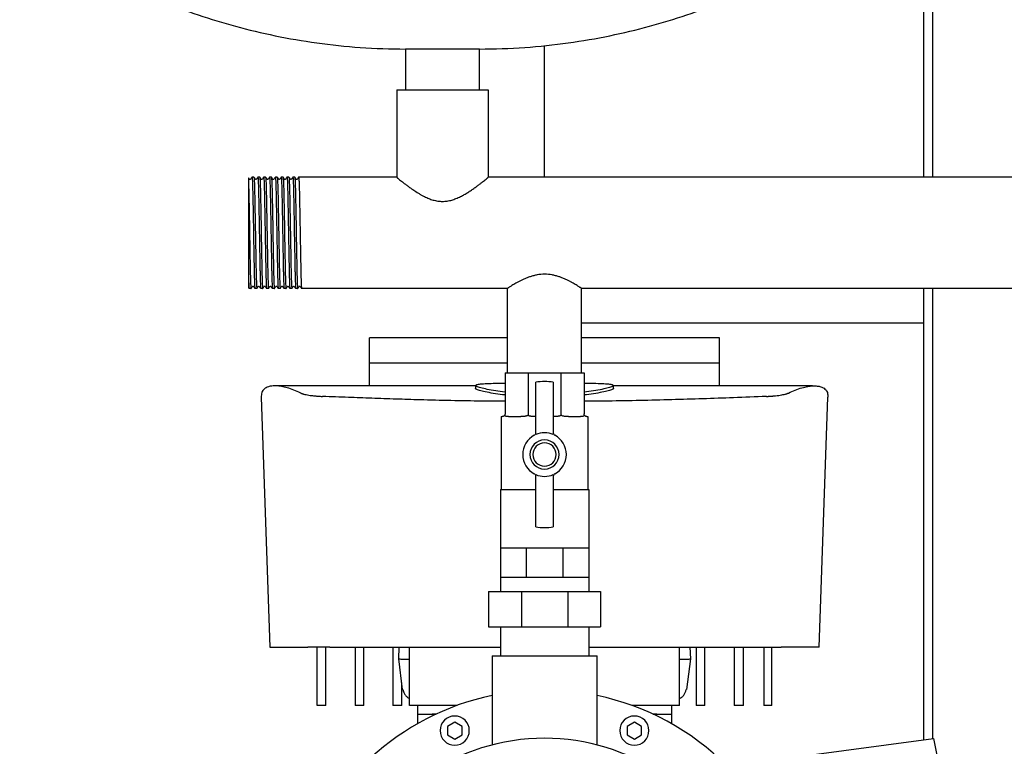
# Model space of a CAD drawing. Header units: millimetres. Extents: x 14 to 1601, y 11 to 891.
# Tile 4 of 6: x 941 to 1278, y 225 to 474. Entities that reach past the tile are written whole.
import ezdxf

# ---------------------------------------------------------------- set-up
doc = ezdxf.new("R2010")
doc.units = ezdxf.units.MM

msp = doc.modelspace()

# ---------------------------------------------------------------- linework, layer by layer
at = {"color": 7, "linetype": 'Continuous', "lineweight": 25}
for p, q in [((1250.63, 769.79), (1250.63, 419.84)), ((1253.63, 769.79), (1253.63, 419.84)), ((1072.93, 463.79), (1072.93, 449.84)), ((1085.63, 463.79), (1072.93, 463.79)), ((1098.33, 463.79), (1085.63, 463.79)), ((1098.33, 449.84), (1098.33, 463.79)), ((1120.63, 419.84), (1120.63, 465.06)), ((1069.93, 449.84), (1069.93, 419.84)), ((1069.93, 449.84), (1101.33, 449.84)), ((1101.33, 449.84), (1101.33, 419.84)), ((1020.29, 419.83), (1020.3, 419.84)), ((1020.96, 419.83), (1020.3, 419.84)), ((1022.96, 419.83), (1022.3, 419.84)), ((1022.3, 419.83), (1022.3, 419.84)), ((1024.29, 419.83), (1024.3, 419.84)), ((1024.96, 419.83), (1024.3, 419.84)), ((1026.29, 419.83), (1026.3, 419.84)), ((1026.96, 419.83), (1026.3, 419.84)), ((1028.96, 419.83), (1028.3, 419.84)), ((1028.3, 419.83), (1028.3, 419.84)), ((1030.29, 419.83), (1030.3, 419.84)), ((1030.96, 419.83), (1030.3, 419.84)), ((1032.29, 419.83), (1032.3, 419.84)), ((1032.96, 419.83), (1032.3, 419.84)), ((1034.29, 419.83), (1034.3, 419.84)), ((1034.96, 419.83), (1034.3, 419.84)), ((1036.29, 419.83), (1036.3, 419.84)), ((1069.93, 419.84), (1036.3, 419.84)), ((1439.93, 419.84), (1101.33, 419.84)), ((1019.13, 417.05), (1019.13, 384.53)), ((1019.08, 382.02), (1019.29, 381.74)), ((1019.95, 381.74), (1019.29, 381.74)), ((1019.95, 381.74), (1019.96, 381.74)), ((1021.95, 381.74), (1021.3, 381.74)), ((1021.95, 381.74), (1021.96, 381.74)), ((1023.95, 381.74), (1023.3, 381.74)), ((1023.95, 381.74), (1023.96, 381.74)), ((1025.95, 381.74), (1025.3, 381.74)), ((1025.95, 381.74), (1025.96, 381.74)), ((1027.95, 381.74), (1027.3, 381.74)), ((1027.95, 381.74), (1027.96, 381.74)), ((1029.95, 381.74), (1029.3, 381.74)), ((1029.95, 381.74), (1029.96, 381.74)), ((1031.95, 381.74), (1031.3, 381.74)), ((1031.95, 381.74), (1031.96, 381.74)), ((1033.95, 381.74), (1033.3, 381.74)), ((1033.95, 381.74), (1033.96, 381.74)), ((1035.95, 381.74), (1035.3, 381.74)), ((1035.95, 381.74), (1035.96, 381.74)), ((1107.93, 381.74), (1037.3, 381.74)), ((1107.93, 352.79), (1107.93, 381.74)), ((1407.93, 381.74), (1133.33, 381.74)), ((1133.33, 352.79), (1133.33, 381.74)), ((1250.63, 381.74), (1250.63, 226.98)), ((1253.63, 381.74), (1253.63, 227.38)), ((1250.63, 369.79), (1133.33, 369.79)), ((1107.93, 364.79), (1060.63, 364.79)), ((1060.63, 356.23), (1060.63, 364.79)), ((1180.63, 364.79), (1133.33, 364.79)), ((1180.63, 356.23), (1180.63, 364.79)), ((1060.63, 356.23), (1107.93, 356.23)), ((1133.33, 356.23), (1180.63, 356.23)), ((1107.08, 352.79), (1115.02, 352.79)), ((1107.08, 352.79), (1107.08, 338.79)), ((1115.02, 352.79), (1115.02, 338.79)), ((1115.02, 352.79), (1126.24, 352.79)), ((1126.24, 352.79), (1134.17, 352.79)), ((1126.24, 352.79), (1126.24, 338.79)), ((1134.17, 352.79), (1134.17, 338.79)), ((1096.94, 348.32), (1028.71, 348.32)), ((1096.94, 348.47), (1096.94, 347.47)), ((1117.63, 331.66), (1117.63, 349.61)), ((1123.63, 349.61), (1123.63, 331.66)), ((1144.31, 347.47), (1144.31, 348.47)), ((1212.55, 348.32), (1144.31, 348.32)), ((1023.46, 344.45), (1026.43, 258.79)), ((1214.83, 258.79), (1217.8, 344.45)), ((1105.78, 337.79), (1105.78, 312.79)), ((1105.78, 337.79), (1106.08, 337.79)), ((1108.24, 337.79), (1112.44, 337.79)), ((1128.81, 337.79), (1133.01, 337.79)), ((1135.17, 337.79), (1135.47, 337.79)), ((1135.47, 337.79), (1135.47, 312.79)), ((1117.63, 299.97), (1117.63, 317.91)), ((1123.63, 317.91), (1123.63, 299.97)), ((1105.48, 312.79), (1105.48, 292.79)), ((1105.48, 312.79), (1117.63, 312.79)), ((1123.63, 312.79), (1135.77, 312.79)), ((1135.77, 312.79), (1135.77, 292.79)), ((1105.48, 292.79), (1105.48, 282.79)), ((1105.48, 292.79), (1109.92, 292.79)), ((1109.92, 292.79), (1114.35, 292.79)), ((1114.35, 292.79), (1114.35, 282.79)), ((1114.35, 292.79), (1120.63, 292.79)), ((1120.63, 292.79), (1126.9, 292.79)), ((1126.9, 292.79), (1126.9, 282.79)), ((1126.9, 292.79), (1131.34, 292.79)), ((1131.34, 292.79), (1135.77, 292.79)), ((1135.77, 292.79), (1135.77, 282.79)), ((1105.48, 282.79), (1109.92, 282.79)), ((1105.48, 282.79), (1105.48, 277.79)), ((1109.92, 282.79), (1114.35, 282.79)), ((1114.35, 282.79), (1120.63, 282.79)), ((1120.63, 282.79), (1126.9, 282.79)), ((1126.9, 282.79), (1131.34, 282.79)), ((1131.34, 282.79), (1135.77, 282.79)), ((1135.77, 282.79), (1135.77, 277.79)), ((1101.46, 277.79), (1101.46, 265.79)), ((1101.46, 277.79), (1112.69, 277.79)), ((1112.69, 277.79), (1112.69, 265.79)), ((1112.69, 277.79), (1128.57, 277.79)), ((1128.57, 277.79), (1128.57, 265.79)), ((1128.57, 277.79), (1139.8, 277.79)), ((1139.8, 277.79), (1139.8, 265.79)), ((1101.46, 265.79), (1112.69, 265.79)), ((1105.48, 265.79), (1105.48, 255.79)), ((1112.69, 265.79), (1128.57, 265.79)), ((1128.57, 265.79), (1139.8, 265.79)), ((1135.77, 265.79), (1135.77, 255.79)), ((1026.43, 258.79), (1039.43, 258.79)), ((1042.63, 238.79), (1042.63, 258.79)), ((1045.63, 238.79), (1045.63, 258.79)), ((1046.98, 258.79), (1105.48, 258.79)), ((1055.63, 258.79), (1055.63, 238.79)), ((1058.63, 238.79), (1058.63, 258.79)), ((1068.63, 258.79), (1068.63, 238.79)), ((1070.63, 254.79), (1070.77, 258.79)), ((1074.36, 238.79), (1074.36, 258.79)), ((1135.77, 258.79), (1194.27, 258.79)), ((1166.89, 238.79), (1166.89, 258.79)), ((1170.49, 258.79), (1170.63, 254.79)), ((1172.63, 258.79), (1172.63, 238.79)), ((1175.63, 238.79), (1175.63, 258.79)), ((1185.63, 258.79), (1185.63, 238.79)), ((1188.83, 238.79), (1188.83, 258.79)), ((1195.81, 258.79), (1195.81, 238.79)), ((1198.63, 238.79), (1198.63, 258.79)), ((1214.83, 258.79), (1201.82, 258.79)), ((1071.91, 244.3), (1070.63, 254.79)), ((1102.63, 255.79), (1102.63, 225.24)), ((1102.63, 255.79), (1120.63, 255.79)), ((1120.63, 255.79), (1138.63, 255.79)), ((1138.63, 225.24), (1138.63, 255.79)), ((1170.63, 254.79), (1169.34, 244.3)), ((1071.63, 238.79), (1071.63, 246.64)), ((1071.91, 244.3), (1072.08, 244.22)), ((1072.08, 244.22), (1072.35, 243.23)), ((1169.18, 244.22), (1169.34, 244.3)), ((1073.68, 241.53), (1074.36, 241.17)), ((1045.63, 238.79), (1042.63, 238.79)), ((1058.63, 238.79), (1055.63, 238.79)), ((1071.63, 238.79), (1068.63, 238.79)), ((1090.64, 238.79), (1074.36, 238.79)), ((1077.13, 235.79), (1077.13, 238.79)), ((1166.89, 238.79), (1150.61, 238.79)), ((1164.13, 238.79), (1164.13, 235.79)), ((1175.63, 238.79), (1172.63, 238.79)), ((1188.83, 238.79), (1185.63, 238.79)), ((1198.63, 238.79), (1195.81, 238.79)), ((1077.13, 232.57), (1077.13, 235.79)), ((1077.13, 235.79), (1080.13, 235.79)), ((1080.13, 235.79), (1083.37, 235.79)), ((1083.37, 235.79), (1082.13, 235.79)), ((1089.82, 233.05), (1087.32, 231.6)), ((1092.32, 231.6), (1089.82, 233.05)), ((1151.43, 233.05), (1148.93, 231.6)), ((1153.93, 231.6), (1151.43, 233.05)), ((1159.13, 235.79), (1157.88, 235.79)), ((1157.88, 235.79), (1161.13, 235.79)), ((1161.13, 235.79), (1164.13, 235.79)), ((1164.13, 235.79), (1164.13, 232.57)), ((1087.32, 231.6), (1087.32, 228.72)), ((1092.32, 228.72), (1092.32, 231.6)), ((1148.93, 231.6), (1148.93, 228.72)), ((1153.93, 228.72), (1153.93, 231.6)), ((1087.32, 228.72), (1089.82, 227.27)), ((1089.82, 227.27), (1092.32, 228.72)), ((1145.46, 213.03), (1254.07, 227.44)), ((1148.93, 228.72), (1151.43, 227.27)), ((1151.43, 227.27), (1153.93, 228.72)), ((1254.07, 227.44), (1255.63, 219.44))]:
    msp.add_line(p, q, dxfattribs=at)
for centre, radius, start, end in [((1120.63, 324.79), 25, 83.1079, 96.8921), ((1120.63, 324.79), 7.5, 118.0725, 241.9275), ((1116.63, 332.29), 1, 298.0725, 0), ((1120.63, 324.79), 7.5, 66.4218, 113.5782), ((1124.63, 332.29), 1, 180, 241.9275), ((1120.63, 324.79), 7.5, 298.0725, 61.9275), ((1120.63, 324.79), 5, 90, 270), ((1120.63, 324.79), 4, 90, 270), ((1120.63, 324.79), 5, 270, 90), ((1120.63, 324.79), 4, 270, 90), ((1116.63, 317.29), 1, 0, 61.9275), ((1120.63, 324.79), 7.5, 246.4218, 270), ((1120.63, 324.79), 7.5, 270, 293.5782), ((1124.63, 317.29), 1, 118.0725, 180), ((1120.63, 324.79), 25, 263.1079, 270), ((1120.63, 324.79), 25, 270, 276.8921), ((1120.63, 155.79), 88.25, 101.769, 163.2726), ((1120.63, 155.79), 88.25, 44.8556, 78.231), ((1089.82, 230.16), 5, 90, 270), ((1089.82, 230.16), 5, 270, 90), ((1151.43, 230.16), 5, 90, 270), ((1151.43, 230.16), 5, 270, 90), ((1120.63, 155.79), 71.75, 90, 159.2674), ((1120.63, 155.79), 71.75, 55.7432, 90)]:
    msp.add_arc(centre, radius, start, end, dxfattribs=at)
for points, knots in [([(940.63, 517.94), (940.71, 517.11), (940.9, 515.31), (942.15, 512.6), (944.15, 509.49), (947.13, 506.03), (951.33, 502.05), (956.72, 497.78), (963.33, 493.29), (970.92, 488.83), (979.89, 484.23), (990.26, 479.67), (1002.06, 475.3), (1014.79, 471.43), (1028.35, 468.2), (1042.65, 465.75), (1057.59, 464.11), (1067.76, 463.89), (1072.93, 463.79)], [0, 0, 0, 0, 0.016622, 0.036153, 0.05912, 0.090838, 0.127593, 0.175262, 0.228868, 0.287991, 0.35219, 0.431201, 0.515618, 0.604837, 0.698312, 0.795569, 0.896225, 1, 1, 1, 1]), ([(1098.33, 463.79), (1103.49, 463.89), (1113.67, 464.11), (1128.61, 465.75), (1142.91, 468.2), (1156.47, 471.43), (1169.2, 475.3), (1180.99, 479.67), (1191.37, 484.23), (1200.33, 488.83), (1207.93, 493.29), (1214.53, 497.78), (1219.72, 501.89), (1223.61, 505.54), (1226.41, 508.64), (1228.6, 511.72), (1230.23, 514.76), (1230.5, 516.95), (1230.63, 517.94)], [0, 0, 0, 0, 0.103778, 0.204436, 0.301697, 0.395174, 0.484396, 0.568815, 0.647829, 0.712029, 0.771154, 0.824762, 0.872432, 0.903943, 0.931838, 0.95609, 0.980149, 1, 1, 1, 1]), ([(1019.17, 419.56), (1019.13, 419.53), (1019.13, 419.54), (1019.13, 418.74), (1019.13, 417.61), (1019.13, 417.05)], [0, 0, 0, 0, 0.235169, 0.618099, 1, 1, 1, 1]), ([(1019.48, 419.16), (1019.39, 419.27), (1019.29, 419.4), (1019.19, 419.54), (1019.17, 419.56)], [0, 0, 0, 0, 0.842014, 1, 1, 1, 1]), ([(1019.78, 419.16), (1019.73, 419.12), (1019.63, 419.05), (1019.53, 419.12), (1019.48, 419.16)], [0, 0, 0, 0, 0.500005, 1, 1, 1, 1]), ([(1020.29, 419.83), (1020.21, 419.72), (1020.04, 419.5), (1019.86, 419.27), (1019.78, 419.16)], [0, 0, 0, 0, 0.500001, 1, 1, 1, 1]), ([(1020.3, 419.84), (1020.32, 419.84), (1020.34, 419.71), (1020.38, 419.35), (1020.39, 419.19), (1020.41, 418.84), (1020.42, 418.63), (1020.45, 417.92), (1020.47, 417.33), (1020.51, 415.93), (1020.53, 415.13), (1020.56, 413.8), (1020.57, 413.34), (1020.59, 412.38), (1020.6, 411.89), (1020.63, 410.35), (1020.65, 409.25), (1020.7, 406.93), (1020.72, 405.72), (1020.76, 403.26), (1020.78, 402.01), (1020.82, 399.56), (1020.84, 398.32), (1020.88, 395.86), (1020.91, 394.65), (1020.95, 392.33), (1020.97, 391.22), (1021, 389.68), (1021.01, 389.19), (1021.03, 388.23), (1021.04, 387.77), (1021.07, 386.45), (1021.09, 385.64), (1021.14, 384.25), (1021.16, 383.65), (1021.19, 382.94), (1021.2, 382.74), (1021.22, 382.38), (1021.23, 382.23), (1021.26, 381.86), (1021.28, 381.74), (1021.3, 381.74)], [0, 0, 0, 0, 0.0625, 0.0625, 0.09375, 0.09375, 0.125, 0.125, 0.1875, 0.1875, 0.25, 0.25, 0.28125, 0.28125, 0.3125, 0.3125, 0.375, 0.375, 0.4375, 0.4375, 0.5, 0.5, 0.5625, 0.5625, 0.625, 0.625, 0.6875, 0.6875, 0.71875, 0.71875, 0.75, 0.75, 0.8125, 0.8125, 0.875, 0.875, 0.90625, 0.90625, 0.9375, 0.9375, 1, 1, 1, 1]), ([(1021.48, 419.16), (1021.39, 419.27), (1021.22, 419.5), (1021.05, 419.72), (1020.96, 419.83)], [0, 0, 0, 0, 0.499999, 1, 1, 1, 1]), ([(1020.96, 419.83), (1020.99, 419.66), (1021.04, 419.41), (1021.12, 417.45), (1021.2, 414.42), (1021.28, 410.42), (1021.37, 405.78), (1021.45, 400.79), (1021.54, 395.8), (1021.62, 391.16), (1021.7, 387.16), (1021.79, 384.12), (1021.87, 382.12), (1021.92, 381.86), (1021.95, 381.74)], [0, 0, 0, 0, 0.0771916, 0.1606465, 0.2451142, 0.3284079, 0.4127596, 0.4965356, 0.5803115, 0.6646632, 0.7479569, 0.8324246, 0.9158795, 1, 1, 1, 1]), ([(1021.78, 419.16), (1021.73, 419.12), (1021.63, 419.05), (1021.53, 419.12), (1021.48, 419.16)], [0, 0, 0, 0, 0.500005, 1, 1, 1, 1]), ([(1022.3, 419.83), (1022.21, 419.72), (1022.04, 419.5), (1021.87, 419.27), (1021.78, 419.16)], [0, 0, 0, 0, 0.500001, 1, 1, 1, 1]), ([(1022.3, 419.84), (1022.32, 419.84), (1022.34, 419.71), (1022.38, 419.35), (1022.39, 419.19), (1022.41, 418.84), (1022.42, 418.63), (1022.45, 417.92), (1022.47, 417.33), (1022.51, 415.93), (1022.53, 415.13), (1022.56, 413.8), (1022.57, 413.34), (1022.59, 412.38), (1022.6, 411.89), (1022.63, 410.35), (1022.65, 409.25), (1022.7, 406.93), (1022.72, 405.72), (1022.76, 403.26), (1022.78, 402.01), (1022.82, 399.56), (1022.84, 398.32), (1022.88, 395.86), (1022.91, 394.65), (1022.95, 392.33), (1022.97, 391.22), (1023, 389.68), (1023.01, 389.19), (1023.03, 388.23), (1023.04, 387.77), (1023.07, 386.45), (1023.09, 385.64), (1023.14, 384.25), (1023.16, 383.65), (1023.19, 382.94), (1023.2, 382.74), (1023.22, 382.38), (1023.23, 382.23), (1023.26, 381.86), (1023.28, 381.74), (1023.3, 381.74)], [0, 0, 0, 0, 0.0625, 0.0625, 0.09375, 0.09375, 0.125, 0.125, 0.1875, 0.1875, 0.25, 0.25, 0.28125, 0.28125, 0.3125, 0.3125, 0.375, 0.375, 0.4375, 0.4375, 0.5, 0.5, 0.5625, 0.5625, 0.625, 0.625, 0.6875, 0.6875, 0.71875, 0.71875, 0.75, 0.75, 0.8125, 0.8125, 0.875, 0.875, 0.90625, 0.90625, 0.9375, 0.9375, 1, 1, 1, 1]), ([(1023.48, 419.16), (1023.39, 419.27), (1023.22, 419.5), (1023.05, 419.72), (1022.96, 419.83)], [0, 0, 0, 0, 0.499999, 1, 1, 1, 1]), ([(1022.96, 419.83), (1022.99, 419.67), (1023.04, 419.42), (1023.12, 417.45), (1023.2, 414.42), (1023.28, 410.42), (1023.37, 405.78), (1023.45, 400.79), (1023.54, 395.8), (1023.62, 391.16), (1023.7, 387.16), (1023.79, 384.12), (1023.87, 382.12), (1023.92, 381.86), (1023.95, 381.74)], [0, 0, 0, 0, 0.077831, 0.161228, 0.245638, 0.328874, 0.413167, 0.496885, 0.580603, 0.664896, 0.748132, 0.832541, 0.915938, 1, 1, 1, 1]), ([(1023.78, 419.16), (1023.73, 419.12), (1023.63, 419.05), (1023.53, 419.12), (1023.48, 419.16)], [0, 0, 0, 0, 0.500004, 1, 1, 1, 1]), ([(1024.29, 419.83), (1024.21, 419.72), (1024.04, 419.5), (1023.86, 419.27), (1023.78, 419.16)], [0, 0, 0, 0, 0.500002, 1, 1, 1, 1]), ([(1024.3, 419.84), (1024.32, 419.84), (1024.34, 419.71), (1024.38, 419.35), (1024.39, 419.19), (1024.41, 418.84), (1024.42, 418.63), (1024.45, 417.92), (1024.47, 417.33), (1024.51, 415.93), (1024.53, 415.13), (1024.56, 413.8), (1024.57, 413.34), (1024.59, 412.38), (1024.6, 411.89), (1024.63, 410.35), (1024.65, 409.25), (1024.7, 406.93), (1024.72, 405.72), (1024.76, 403.26), (1024.78, 402.01), (1024.82, 399.56), (1024.84, 398.32), (1024.88, 395.86), (1024.91, 394.65), (1024.95, 392.33), (1024.97, 391.22), (1025, 389.68), (1025.01, 389.19), (1025.03, 388.23), (1025.04, 387.77), (1025.07, 386.45), (1025.09, 385.64), (1025.14, 384.25), (1025.16, 383.65), (1025.19, 382.94), (1025.2, 382.74), (1025.22, 382.38), (1025.23, 382.23), (1025.26, 381.86), (1025.28, 381.74), (1025.3, 381.74)], [0, 0, 0, 0, 0.0625, 0.0625, 0.09375, 0.09375, 0.125, 0.125, 0.1875, 0.1875, 0.25, 0.25, 0.28125, 0.28125, 0.3125, 0.3125, 0.375, 0.375, 0.4375, 0.4375, 0.5, 0.5, 0.5625, 0.5625, 0.625, 0.625, 0.6875, 0.6875, 0.71875, 0.71875, 0.75, 0.75, 0.8125, 0.8125, 0.875, 0.875, 0.90625, 0.90625, 0.9375, 0.9375, 1, 1, 1, 1]), ([(1025.48, 419.16), (1025.39, 419.27), (1025.22, 419.5), (1025.05, 419.72), (1024.96, 419.83)], [0, 0, 0, 0, 0.499998, 1, 1, 1, 1]), ([(1024.96, 419.83), (1024.99, 419.66), (1025.04, 419.41), (1025.12, 417.45), (1025.2, 414.42), (1025.28, 410.42), (1025.37, 405.78), (1025.45, 400.79), (1025.54, 395.8), (1025.62, 391.16), (1025.7, 387.16), (1025.79, 384.12), (1025.87, 382.12), (1025.92, 381.86), (1025.95, 381.74)], [0, 0, 0, 0, 0.0768081, 0.1602977, 0.2448005, 0.3281288, 0.4125156, 0.4963264, 0.5801371, 0.6645239, 0.7478522, 0.832355, 0.9158446, 1, 1, 1, 1]), ([(1025.78, 419.16), (1025.73, 419.12), (1025.63, 419.05), (1025.53, 419.12), (1025.48, 419.16)], [0, 0, 0, 0, 0.500004, 1, 1, 1, 1]), ([(1026.29, 419.83), (1026.21, 419.72), (1026.04, 419.5), (1025.86, 419.27), (1025.78, 419.16)], [0, 0, 0, 0, 0.500001, 1, 1, 1, 1]), ([(1026.3, 419.84), (1026.32, 419.84), (1026.34, 419.71), (1026.38, 419.35), (1026.39, 419.19), (1026.41, 418.84), (1026.42, 418.63), (1026.45, 417.92), (1026.47, 417.33), (1026.51, 415.93), (1026.53, 415.13), (1026.56, 413.8), (1026.57, 413.34), (1026.59, 412.38), (1026.6, 411.89), (1026.63, 410.35), (1026.65, 409.25), (1026.7, 406.93), (1026.72, 405.72), (1026.76, 403.26), (1026.78, 402.01), (1026.82, 399.56), (1026.84, 398.32), (1026.88, 395.86), (1026.91, 394.65), (1026.95, 392.33), (1026.97, 391.22), (1027, 389.68), (1027.01, 389.19), (1027.03, 388.23), (1027.04, 387.77), (1027.07, 386.45), (1027.09, 385.64), (1027.14, 384.25), (1027.16, 383.65), (1027.19, 382.94), (1027.2, 382.74), (1027.22, 382.38), (1027.23, 382.23), (1027.26, 381.86), (1027.28, 381.74), (1027.3, 381.74)], [0, 0, 0, 0, 0.0625, 0.0625, 0.09375, 0.09375, 0.125, 0.125, 0.1875, 0.1875, 0.25, 0.25, 0.28125, 0.28125, 0.3125, 0.3125, 0.375, 0.375, 0.4375, 0.4375, 0.5, 0.5, 0.5625, 0.5625, 0.625, 0.625, 0.6875, 0.6875, 0.71875, 0.71875, 0.75, 0.75, 0.8125, 0.8125, 0.875, 0.875, 0.90625, 0.90625, 0.9375, 0.9375, 1, 1, 1, 1]), ([(1027.48, 419.16), (1027.39, 419.27), (1027.22, 419.5), (1027.05, 419.72), (1026.96, 419.83)], [0, 0, 0, 0, 0.499999, 1, 1, 1, 1]), ([(1026.96, 419.83), (1026.99, 419.66), (1027.04, 419.41), (1027.12, 417.45), (1027.2, 414.42), (1027.28, 410.42), (1027.37, 405.78), (1027.45, 400.79), (1027.54, 395.8), (1027.62, 391.16), (1027.7, 387.16), (1027.79, 384.12), (1027.87, 382.12), (1027.92, 381.86), (1027.95, 381.74)], [0, 0, 0, 0, 0.076234, 0.159776, 0.244331, 0.327711, 0.41215, 0.496013, 0.579876, 0.664315, 0.747695, 0.832251, 0.915792, 1, 1, 1, 1]), ([(1027.78, 419.16), (1027.73, 419.12), (1027.63, 419.05), (1027.53, 419.12), (1027.48, 419.16)], [0, 0, 0, 0, 0.500003, 1, 1, 1, 1]), ([(1028.3, 419.83), (1028.21, 419.72), (1028.04, 419.5), (1027.87, 419.27), (1027.78, 419.16)], [0, 0, 0, 0, 0.500001, 1, 1, 1, 1]), ([(1028.3, 419.84), (1028.32, 419.84), (1028.34, 419.71), (1028.38, 419.35), (1028.39, 419.19), (1028.41, 418.84), (1028.42, 418.63), (1028.45, 417.92), (1028.47, 417.33), (1028.51, 415.93), (1028.53, 415.13), (1028.56, 413.8), (1028.57, 413.34), (1028.59, 412.38), (1028.6, 411.89), (1028.63, 410.35), (1028.65, 409.25), (1028.7, 406.93), (1028.72, 405.72), (1028.76, 403.26), (1028.78, 402.01), (1028.82, 399.56), (1028.84, 398.32), (1028.88, 395.86), (1028.91, 394.65), (1028.95, 392.33), (1028.97, 391.22), (1029, 389.68), (1029.01, 389.19), (1029.03, 388.23), (1029.04, 387.77), (1029.07, 386.45), (1029.09, 385.64), (1029.14, 384.25), (1029.16, 383.65), (1029.19, 382.94), (1029.2, 382.74), (1029.22, 382.38), (1029.23, 382.23), (1029.26, 381.86), (1029.28, 381.74), (1029.3, 381.74)], [0, 0, 0, 0, 0.0625, 0.0625, 0.09375, 0.09375, 0.125, 0.125, 0.1875, 0.1875, 0.25, 0.25, 0.28125, 0.28125, 0.3125, 0.3125, 0.375, 0.375, 0.4375, 0.4375, 0.5, 0.5, 0.5625, 0.5625, 0.625, 0.625, 0.6875, 0.6875, 0.71875, 0.71875, 0.75, 0.75, 0.8125, 0.8125, 0.875, 0.875, 0.90625, 0.90625, 0.9375, 0.9375, 1, 1, 1, 1]), ([(1029.48, 419.16), (1029.39, 419.27), (1029.22, 419.5), (1029.05, 419.72), (1028.96, 419.83)], [0, 0, 0, 0, 0.499999, 1, 1, 1, 1]), ([(1028.96, 419.83), (1028.99, 419.67), (1029.04, 419.42), (1029.12, 417.45), (1029.2, 414.42), (1029.28, 410.42), (1029.37, 405.78), (1029.45, 400.79), (1029.54, 395.8), (1029.62, 391.16), (1029.7, 387.16), (1029.79, 384.12), (1029.87, 382.12), (1029.92, 381.86), (1029.95, 381.74)], [0, 0, 0, 0, 0.077487, 0.160915, 0.245356, 0.328623, 0.412947, 0.496697, 0.580446, 0.66477, 0.748038, 0.832478, 0.915906, 1, 1, 1, 1]), ([(1029.78, 419.16), (1029.73, 419.12), (1029.63, 419.05), (1029.53, 419.12), (1029.48, 419.16)], [0, 0, 0, 0, 0.500002, 1, 1, 1, 1]), ([(1030.29, 419.83), (1030.21, 419.72), (1030.04, 419.5), (1029.86, 419.27), (1029.78, 419.16)], [0, 0, 0, 0, 0.500002, 1, 1, 1, 1]), ([(1030.3, 419.84), (1030.32, 419.84), (1030.34, 419.71), (1030.38, 419.35), (1030.39, 419.19), (1030.41, 418.84), (1030.42, 418.63), (1030.45, 417.92), (1030.47, 417.33), (1030.51, 415.93), (1030.53, 415.13), (1030.56, 413.8), (1030.57, 413.34), (1030.59, 412.38), (1030.6, 411.89), (1030.63, 410.35), (1030.65, 409.25), (1030.7, 406.93), (1030.72, 405.72), (1030.76, 403.26), (1030.78, 402.01), (1030.82, 399.56), (1030.84, 398.32), (1030.88, 395.86), (1030.91, 394.65), (1030.95, 392.33), (1030.97, 391.22), (1031, 389.68), (1031.01, 389.19), (1031.03, 388.23), (1031.04, 387.77), (1031.07, 386.45), (1031.09, 385.64), (1031.14, 384.25), (1031.16, 383.65), (1031.19, 382.94), (1031.2, 382.74), (1031.22, 382.38), (1031.23, 382.23), (1031.26, 381.86), (1031.28, 381.74), (1031.3, 381.74)], [0, 0, 0, 0, 0.0625, 0.0625, 0.09375, 0.09375, 0.125, 0.125, 0.1875, 0.1875, 0.25, 0.25, 0.28125, 0.28125, 0.3125, 0.3125, 0.375, 0.375, 0.4375, 0.4375, 0.5, 0.5, 0.5625, 0.5625, 0.625, 0.625, 0.6875, 0.6875, 0.71875, 0.71875, 0.75, 0.75, 0.8125, 0.8125, 0.875, 0.875, 0.90625, 0.90625, 0.9375, 0.9375, 1, 1, 1, 1]), ([(1031.48, 419.16), (1031.39, 419.27), (1031.22, 419.5), (1031.05, 419.72), (1030.96, 419.83)], [0, 0, 0, 0, 0.499999, 1, 1, 1, 1]), ([(1030.96, 419.83), (1030.99, 419.67), (1031.04, 419.42), (1031.12, 417.45), (1031.2, 414.42), (1031.28, 410.42), (1031.37, 405.78), (1031.45, 400.79), (1031.54, 395.8), (1031.62, 391.16), (1031.7, 387.16), (1031.79, 384.12), (1031.87, 382.12), (1031.92, 381.86), (1031.95, 381.74)], [0, 0, 0, 0, 0.077709, 0.161117, 0.245537, 0.328784, 0.413089, 0.496818, 0.580547, 0.664851, 0.748098, 0.832519, 0.915927, 1, 1, 1, 1]), ([(1031.78, 419.16), (1031.73, 419.12), (1031.63, 419.05), (1031.53, 419.12), (1031.48, 419.16)], [0, 0, 0, 0, 0.500002, 1, 1, 1, 1]), ([(1032.29, 419.83), (1032.21, 419.72), (1032.04, 419.5), (1031.86, 419.27), (1031.78, 419.16)], [0, 0, 0, 0, 0.5000012, 1, 1, 1, 1]), ([(1032.3, 419.84), (1032.32, 419.84), (1032.34, 419.71), (1032.38, 419.35), (1032.39, 419.19), (1032.41, 418.84), (1032.42, 418.63), (1032.45, 417.92), (1032.47, 417.33), (1032.51, 415.93), (1032.53, 415.13), (1032.56, 413.8), (1032.57, 413.34), (1032.59, 412.38), (1032.6, 411.89), (1032.63, 410.35), (1032.65, 409.25), (1032.7, 406.93), (1032.72, 405.72), (1032.76, 403.26), (1032.78, 402.01), (1032.82, 399.56), (1032.84, 398.32), (1032.88, 395.86), (1032.91, 394.65), (1032.95, 392.33), (1032.97, 391.22), (1033, 389.68), (1033.01, 389.19), (1033.03, 388.23), (1033.04, 387.77), (1033.07, 386.45), (1033.09, 385.64), (1033.14, 384.25), (1033.16, 383.65), (1033.19, 382.94), (1033.2, 382.74), (1033.22, 382.38), (1033.23, 382.23), (1033.26, 381.86), (1033.28, 381.74), (1033.3, 381.74)], [0, 0, 0, 0, 0.0625, 0.0625, 0.09375, 0.09375, 0.125, 0.125, 0.1875, 0.1875, 0.25, 0.25, 0.28125, 0.28125, 0.3125, 0.3125, 0.375, 0.375, 0.4375, 0.4375, 0.5, 0.5, 0.5625, 0.5625, 0.625, 0.625, 0.6875, 0.6875, 0.71875, 0.71875, 0.75, 0.75, 0.8125, 0.8125, 0.875, 0.875, 0.90625, 0.90625, 0.9375, 0.9375, 1, 1, 1, 1]), ([(1033.48, 419.16), (1033.39, 419.27), (1033.22, 419.5), (1033.05, 419.72), (1032.96, 419.83)], [0, 0, 0, 0, 0.499998, 1, 1, 1, 1]), ([(1032.96, 419.83), (1032.99, 419.66), (1033.04, 419.41), (1033.12, 417.45), (1033.2, 414.42), (1033.28, 410.42), (1033.37, 405.78), (1033.45, 400.79), (1033.54, 395.8), (1033.62, 391.16), (1033.7, 387.16), (1033.79, 384.12), (1033.87, 382.12), (1033.92, 381.86), (1033.95, 381.74)], [0, 0, 0, 0, 0.0765974, 0.1601061, 0.2446282, 0.3279755, 0.4123815, 0.4962114, 0.5800413, 0.6644473, 0.7477946, 0.8323168, 0.9158254, 1, 1, 1, 1]), ([(1033.78, 419.16), (1033.76, 419.14), (1033.72, 419.1), (1033.63, 419.08), (1033.53, 419.1), (1033.49, 419.14), (1033.48, 419.16)], [0, 0, 0, 0, 0.248071, 0.500001, 0.751931, 1, 1, 1, 1]), ([(1034.29, 419.83), (1034.21, 419.72), (1034.04, 419.5), (1033.86, 419.27), (1033.78, 419.16)], [0, 0, 0, 0, 0.5000015, 1, 1, 1, 1]), ([(1034.3, 419.84), (1034.32, 419.84), (1034.34, 419.71), (1034.38, 419.35), (1034.39, 419.19), (1034.41, 418.84), (1034.42, 418.63), (1034.45, 417.92), (1034.47, 417.33), (1034.51, 415.93), (1034.53, 415.13), (1034.56, 413.8), (1034.57, 413.34), (1034.59, 412.38), (1034.6, 411.89), (1034.63, 410.35), (1034.65, 409.25), (1034.7, 406.93), (1034.72, 405.72), (1034.76, 403.26), (1034.78, 402.01), (1034.82, 399.56), (1034.84, 398.32), (1034.88, 395.86), (1034.91, 394.65), (1034.95, 392.33), (1034.97, 391.22), (1035, 389.68), (1035.01, 389.19), (1035.03, 388.23), (1035.04, 387.77), (1035.07, 386.45), (1035.09, 385.64), (1035.14, 384.25), (1035.16, 383.65), (1035.19, 382.94), (1035.2, 382.74), (1035.22, 382.38), (1035.23, 382.23), (1035.26, 381.86), (1035.28, 381.74), (1035.3, 381.74)], [0, 0, 0, 0, 0.0625, 0.0625, 0.09375, 0.09375, 0.125, 0.125, 0.1875, 0.1875, 0.25, 0.25, 0.28125, 0.28125, 0.3125, 0.3125, 0.375, 0.375, 0.4375, 0.4375, 0.5, 0.5, 0.5625, 0.5625, 0.625, 0.625, 0.6875, 0.6875, 0.71875, 0.71875, 0.75, 0.75, 0.8125, 0.8125, 0.875, 0.875, 0.90625, 0.90625, 0.9375, 0.9375, 1, 1, 1, 1]), ([(1035.48, 419.16), (1035.39, 419.27), (1035.22, 419.5), (1035.05, 419.72), (1034.96, 419.83)], [0, 0, 0, 0, 0.499999, 1, 1, 1, 1]), ([(1034.96, 419.83), (1034.99, 419.66), (1035.04, 419.41), (1035.12, 417.45), (1035.2, 414.42), (1035.28, 410.42), (1035.37, 405.78), (1035.45, 400.79), (1035.54, 395.8), (1035.62, 391.16), (1035.7, 387.16), (1035.79, 384.12), (1035.87, 382.12), (1035.92, 381.86), (1035.95, 381.74)], [0, 0, 0, 0, 0.076342, 0.159873, 0.244419, 0.327789, 0.412219, 0.496072, 0.579925, 0.664354, 0.747725, 0.83227, 0.915802, 1, 1, 1, 1]), ([(1035.78, 419.16), (1035.76, 419.14), (1035.72, 419.1), (1035.63, 419.08), (1035.53, 419.1), (1035.49, 419.14), (1035.48, 419.16)], [0, 0, 0, 0, 0.2480647, 0.5000005, 0.7519361, 1, 1, 1, 1]), ([(1036.29, 419.83), (1036.21, 419.72), (1036.04, 419.5), (1035.86, 419.27), (1035.78, 419.16)], [0, 0, 0, 0, 0.500001, 1, 1, 1, 1]), ([(1036.3, 419.84), (1036.32, 419.84), (1036.34, 419.71), (1036.38, 419.35), (1036.39, 419.19), (1036.41, 418.84), (1036.42, 418.63), (1036.45, 417.92), (1036.47, 417.33), (1036.51, 415.93), (1036.53, 415.13), (1036.56, 413.8), (1036.57, 413.34), (1036.59, 412.38), (1036.6, 411.89), (1036.63, 410.35), (1036.65, 409.25), (1036.7, 406.93), (1036.72, 405.72), (1036.76, 403.26), (1036.78, 402.01), (1036.82, 399.56), (1036.84, 398.32), (1036.88, 395.86), (1036.91, 394.65), (1036.95, 392.33), (1036.97, 391.22), (1037, 389.68), (1037.01, 389.19), (1037.03, 388.23), (1037.04, 387.77), (1037.07, 386.45), (1037.09, 385.64), (1037.14, 384.25), (1037.16, 383.65), (1037.19, 382.94), (1037.2, 382.74), (1037.22, 382.38), (1037.23, 382.23), (1037.26, 381.86), (1037.28, 381.74), (1037.3, 381.74)], [0, 0, 0, 0, 0.0625, 0.0625, 0.09375, 0.09375, 0.125, 0.125, 0.1875, 0.1875, 0.25, 0.25, 0.28125, 0.28125, 0.3125, 0.3125, 0.375, 0.375, 0.4375, 0.4375, 0.5, 0.5, 0.5625, 0.5625, 0.625, 0.625, 0.6875, 0.6875, 0.71875, 0.71875, 0.75, 0.75, 0.8125, 0.8125, 0.875, 0.875, 0.90625, 0.90625, 0.9375, 0.9375, 1, 1, 1, 1]), ([(1069.93, 419.84), (1069.93, 419.84), (1069.93, 419.84), (1069.94, 419.82), (1069.96, 419.81), (1069.99, 419.78), (1070.03, 419.75), (1070.08, 419.71), (1070.13, 419.67), (1070.19, 419.62), (1070.35, 419.49), (1070.65, 419.24), (1071.21, 418.8), (1071.9, 418.24), (1072.69, 417.63), (1073.61, 416.94), (1074.52, 416.27), (1075.62, 415.5), (1076.68, 414.8), (1077.78, 414.12), (1078.64, 413.64), (1079.67, 413.1), (1080.9, 412.54), (1082.42, 412.01), (1083.98, 411.66), (1085.62, 411.54), (1087.25, 411.66), (1088.81, 412), (1090.34, 412.54), (1091.76, 413.18), (1093.12, 413.91), (1094.16, 414.54), (1094.95, 415.04), (1095.52, 415.42), (1096.08, 415.81), (1096.81, 416.32), (1097.64, 416.93), (1098.56, 417.63), (1099.35, 418.24), (1100.04, 418.79), (1100.59, 419.24), (1100.93, 419.51), (1101.11, 419.66), (1101.21, 419.74), (1101.28, 419.8), (1101.32, 419.83), (1101.32, 419.84), (1101.33, 419.84)], [0, 0, 0, 0, 0.006876, 0.013767, 0.020673, 0.027598, 0.034544, 0.041514, 0.048509, 0.055533, 0.062588, 0.093241, 0.125188, 0.155394, 0.187759, 0.216897, 0.249986, 0.273278, 0.312441, 0.335737, 0.356441, 0.374559, 0.407918, 0.437124, 0.469357, 0.499827, 0.530257, 0.56243, 0.591637, 0.624986, 0.656267, 0.687359, 0.702918, 0.718497, 0.734027, 0.749859, 0.782918, 0.812029, 0.844326, 0.874473, 0.906365, 0.936966, 0.949734, 0.962407, 0.975, 0.987526, 1, 1, 1, 1]), ([(1019.13, 417.05), (1019.14, 416.51), (1019.16, 415.89), (1019.2, 414.54), (1019.21, 413.8), (1019.24, 412.62), (1019.25, 412.22), (1019.26, 411.4), (1019.27, 410.97), (1019.3, 409.65), (1019.32, 408.72), (1019.35, 406.79), (1019.37, 405.79), (1019.4, 403.76), (1019.42, 402.74), (1019.45, 401.21), (1019.45, 400.71), (1019.47, 399.69), (1019.48, 399.18), (1019.5, 397.65), (1019.52, 396.63), (1019.56, 394.63), (1019.58, 393.66), (1019.61, 391.78), (1019.63, 390.89), (1019.65, 389.63), (1019.66, 389.22), (1019.68, 388.43), (1019.69, 388.04), (1019.71, 386.92), (1019.73, 386.23), (1019.76, 384.98), (1019.78, 384.42), (1019.82, 383.45), (1019.83, 383.05), (1019.86, 382.57), (1019.87, 382.42), (1019.88, 382.18), (1019.89, 382.07), (1019.92, 381.82), (1019.94, 381.74), (1019.95, 381.74)], [0, 0, 0, 0, 0.0625, 0.0625, 0.125, 0.125, 0.15625, 0.15625, 0.1875, 0.1875, 0.25, 0.25, 0.3125, 0.3125, 0.375, 0.375, 0.40625, 0.40625, 0.4375, 0.4375, 0.5, 0.5, 0.5625, 0.5625, 0.625, 0.625, 0.65625, 0.65625, 0.6875, 0.6875, 0.75, 0.75, 0.8125, 0.8125, 0.875, 0.875, 0.90625, 0.90625, 0.9375, 0.9375, 1, 1, 1, 1]), ([(1133.33, 381.74), (1133.33, 381.74), (1133.32, 381.74), (1133.31, 381.75), (1133.29, 381.76), (1133.26, 381.78), (1133.23, 381.8), (1133.18, 381.83), (1133.13, 381.87), (1133.01, 381.95), (1132.77, 382.1), (1132.34, 382.38), (1131.8, 382.72), (1131.17, 383.1), (1130.44, 383.53), (1129.62, 383.98), (1128.7, 384.46), (1127.71, 384.93), (1126.67, 385.37), (1125.55, 385.77), (1124.41, 386.11), (1122.78, 386.47), (1120.64, 386.67), (1118.5, 386.47), (1116.87, 386.11), (1115.73, 385.78), (1114.6, 385.37), (1113.55, 384.93), (1112.56, 384.46), (1111.63, 383.99), (1110.82, 383.54), (1110.08, 383.1), (1109.46, 382.73), (1108.91, 382.38), (1108.48, 382.11), (1108.22, 381.93), (1108.07, 381.83), (1107.99, 381.78), (1107.94, 381.74), (1107.93, 381.74), (1107.93, 381.74)], [0, 0, 0, 0, 0.007713, 0.015445, 0.023201, 0.03098, 0.038787, 0.046622, 0.054488, 0.062387, 0.093031, 0.124984, 0.154997, 0.187465, 0.215862, 0.24992, 0.281202, 0.312515, 0.346072, 0.37462, 0.407258, 0.437247, 0.499736, 0.562006, 0.592025, 0.624681, 0.653498, 0.687401, 0.718648, 0.750063, 0.784024, 0.812345, 0.844892, 0.874972, 0.906835, 0.937398, 0.953218, 0.968914, 0.984502, 1, 1, 1, 1]), ([(1019.13, 384.53), (1019.13, 383.96), (1019.13, 382.83), (1019.13, 382.03), (1019.13, 382.05), (1019.08, 382.02)], [0, 0, 0, 0, 0.383723, 0.764512, 1, 1, 1, 1]), ([(1019.13, 384.53), (1019.14, 384.06), (1019.18, 383.13), (1019.23, 382.06), (1019.27, 381.89), (1019.29, 381.74)], [0, 0, 0, 0, 0.293686, 0.583709, 1, 1, 1, 1]), ([(1019.96, 381.74), (1020.05, 381.86), (1020.22, 382.08), (1020.39, 382.3), (1020.48, 382.42)], [0, 0, 0, 0, 0.500001, 1, 1, 1, 1]), ([(1020.48, 382.42), (1020.53, 382.45), (1020.63, 382.52), (1020.73, 382.45), (1020.78, 382.41)], [0, 0, 0, 0, 0.4999952, 1, 1, 1, 1]), ([(1020.78, 382.41), (1020.86, 382.3), (1021.04, 382.08), (1021.21, 381.85), (1021.29, 381.74)], [0, 0, 0, 0, 0.499999, 1, 1, 1, 1]), ([(1021.96, 381.74), (1022.05, 381.85), (1022.22, 382.08), (1022.39, 382.3), (1022.48, 382.41)], [0, 0, 0, 0, 0.500001, 1, 1, 1, 1]), ([(1022.48, 382.41), (1022.53, 382.45), (1022.63, 382.52), (1022.73, 382.45), (1022.78, 382.41)], [0, 0, 0, 0, 0.499996, 1, 1, 1, 1]), ([(1022.78, 382.41), (1022.87, 382.3), (1023.04, 382.08), (1023.21, 381.85), (1023.29, 381.74)], [0, 0, 0, 0, 0.499999, 1, 1, 1, 1]), ([(1023.96, 381.74), (1024.05, 381.85), (1024.22, 382.08), (1024.39, 382.3), (1024.48, 382.41)], [0, 0, 0, 0, 0.500002, 1, 1, 1, 1]), ([(1024.48, 382.41), (1024.53, 382.45), (1024.63, 382.52), (1024.73, 382.45), (1024.78, 382.41)], [0, 0, 0, 0, 0.4999961, 1, 1, 1, 1]), ([(1024.78, 382.41), (1024.86, 382.3), (1025.04, 382.08), (1025.21, 381.86), (1025.29, 381.74)], [0, 0, 0, 0, 0.499999, 1, 1, 1, 1]), ([(1025.96, 381.74), (1026.05, 381.86), (1026.22, 382.08), (1026.39, 382.3), (1026.48, 382.42)], [0, 0, 0, 0, 0.500001, 1, 1, 1, 1]), ([(1026.48, 382.42), (1026.53, 382.45), (1026.63, 382.52), (1026.73, 382.45), (1026.78, 382.41)], [0, 0, 0, 0, 0.499997, 1, 1, 1, 1]), ([(1026.78, 382.41), (1026.87, 382.3), (1027.04, 382.08), (1027.21, 381.85), (1027.29, 381.74)], [0, 0, 0, 0, 0.499999, 1, 1, 1, 1]), ([(1027.96, 381.74), (1028.05, 381.85), (1028.22, 382.08), (1028.39, 382.3), (1028.48, 382.41)], [0, 0, 0, 0, 0.500001, 1, 1, 1, 1]), ([(1028.48, 382.41), (1028.53, 382.45), (1028.63, 382.52), (1028.73, 382.45), (1028.78, 382.41)], [0, 0, 0, 0, 0.499997, 1, 1, 1, 1]), ([(1028.78, 382.41), (1028.86, 382.3), (1029.04, 382.08), (1029.21, 381.85), (1029.29, 381.74)], [0, 0, 0, 0, 0.499998, 1, 1, 1, 1]), ([(1029.96, 381.74), (1030.05, 381.85), (1030.22, 382.08), (1030.39, 382.3), (1030.47, 382.41)], [0, 0, 0, 0, 0.500001, 1, 1, 1, 1]), ([(1030.47, 382.41), (1030.53, 382.45), (1030.63, 382.52), (1030.73, 382.45), (1030.78, 382.41)], [0, 0, 0, 0, 0.499998, 1, 1, 1, 1]), ([(1030.78, 382.41), (1030.86, 382.3), (1031.04, 382.08), (1031.21, 381.86), (1031.29, 381.74)], [0, 0, 0, 0, 0.499999, 1, 1, 1, 1]), ([(1031.96, 381.74), (1032.05, 381.85), (1032.22, 382.08), (1032.39, 382.3), (1032.48, 382.41)], [0, 0, 0, 0, 0.500002, 1, 1, 1, 1]), ([(1032.48, 382.41), (1032.49, 382.43), (1032.53, 382.47), (1032.63, 382.5), (1032.72, 382.47), (1032.76, 382.43), (1032.78, 382.41)], [0, 0, 0, 0, 0.248074, 0.499999, 0.751924, 1, 1, 1, 1]), ([(1032.78, 382.41), (1032.87, 382.3), (1033.04, 382.08), (1033.21, 381.85), (1033.3, 381.74)], [0, 0, 0, 0, 0.499999, 1, 1, 1, 1]), ([(1033.96, 381.74), (1034.05, 381.86), (1034.22, 382.08), (1034.39, 382.3), (1034.48, 382.42)], [0, 0, 0, 0, 0.500001, 1, 1, 1, 1]), ([(1034.48, 382.42), (1034.49, 382.43), (1034.53, 382.47), (1034.63, 382.5), (1034.72, 382.47), (1034.76, 382.43), (1034.78, 382.41)], [0, 0, 0, 0, 0.248066, 0.499999, 0.751933, 1, 1, 1, 1]), ([(1034.78, 382.41), (1034.86, 382.3), (1035.04, 382.08), (1035.21, 381.85), (1035.29, 381.74)], [0, 0, 0, 0, 0.499998, 1, 1, 1, 1]), ([(1035.96, 381.74), (1036.05, 381.85), (1036.22, 382.08), (1036.39, 382.3), (1036.48, 382.41)], [0, 0, 0, 0, 0.5000013, 1, 1, 1, 1]), ([(1036.48, 382.41), (1036.49, 382.43), (1036.53, 382.47), (1036.63, 382.5), (1036.72, 382.47), (1036.76, 382.43), (1036.78, 382.41)], [0, 0, 0, 0, 0.248063, 0.5, 0.751937, 1, 1, 1, 1]), ([(1036.78, 382.41), (1036.86, 382.3), (1037.04, 382.08), (1037.21, 381.85), (1037.29, 381.74)], [0, 0, 0, 0, 0.499999, 1, 1, 1, 1]), ([(1037, 345.87), (1036.21, 346.24), (1034.57, 347.01), (1032.36, 347.72), (1030.35, 348.17), (1028.6, 348.36), (1027.12, 348.32), (1025.63, 348.03), (1024.37, 347.33), (1023.53, 346.14), (1023.48, 345), (1023.46, 344.45)], [0, 0, 0, 0, 0.089077, 0.184285, 0.281478, 0.373787, 0.469109, 0.563681, 0.712194, 0.861097, 1, 1, 1, 1]), ([(1107.08, 346.21), (1105.98, 346.35), (1103.64, 346.64), (1100.83, 347.14), (1098.62, 347.64), (1097.26, 348.09), (1096.79, 348.48), (1097.23, 348.78), (1098.58, 349.01), (1100.78, 349.16), (1103.61, 349.25), (1105.96, 349.28), (1107.08, 349.29)], [0, 0, 0, 0, 0.0913165, 0.1933847, 0.2953778, 0.3975917, 0.4994242, 0.6017902, 0.7035623, 0.8058777, 0.9078988, 1, 1, 1, 1]), ([(1134.17, 349.29), (1135.28, 349.28), (1137.63, 349.25), (1140.46, 349.16), (1142.67, 349.01), (1144.02, 348.78), (1144.47, 348.48), (1144, 348.09), (1142.64, 347.64), (1140.44, 347.14), (1137.62, 346.64), (1135.28, 346.35), (1134.17, 346.21)], [0, 0, 0, 0, 0.091304, 0.193677, 0.295462, 0.39778, 0.499811, 0.601847, 0.704168, 0.805963, 0.908338, 1, 1, 1, 1]), ([(1204.25, 345.87), (1205.04, 346.24), (1206.68, 347.01), (1208.9, 347.72), (1210.9, 348.17), (1212.65, 348.36), (1214.14, 348.32), (1215.62, 348.03), (1216.88, 347.33), (1217.73, 346.14), (1217.77, 345), (1217.8, 344.45)], [0, 0, 0, 0, 0.089079, 0.184286, 0.281479, 0.37379, 0.469111, 0.563683, 0.712196, 0.861101, 1, 1, 1, 1]), ([(1037, 345.87), (1037.03, 345.86), (1037.09, 345.83), (1037.18, 345.79), (1037.28, 345.75), (1037.39, 345.71), (1037.51, 345.67), (1037.64, 345.63), (1037.78, 345.59), (1037.92, 345.55), (1038.25, 345.46), (1038.83, 345.33), (1039.75, 345.16), (1040.8, 345.01), (1041.73, 344.91), (1042.46, 344.85), (1042.96, 344.81), (1043.47, 344.77), (1043.99, 344.74), (1044.34, 344.73), (1044.52, 344.72)], [0, 0, 0, 0, 0.02789, 0.055681, 0.0834, 0.111073, 0.138726, 0.166387, 0.194083, 0.221839, 0.249681, 0.374933, 0.499623, 0.625112, 0.74969, 0.800178, 0.850295, 0.900201, 0.950051, 1, 1, 1, 1]), ([(1107.08, 343.06), (1104.46, 343.08), (1094.69, 343.13), (1082.23, 343.41), (1069.62, 343.78), (1061.45, 344.07), (1053.05, 344.38), (1047.46, 344.6), (1044.52, 344.72)], [0, 0, 0, 0, 0.124497, 0.464254, 0.594352, 0.728394, 0.857297, 1, 1, 1, 1]), ([(1107.08, 345.21), (1105.97, 345.35), (1103.62, 345.64), (1100.82, 346.14), (1098.59, 346.64), (1097.32, 347.09), (1096.79, 347.36), (1096.94, 347.47), (1096.94, 347.47)], [0, 0, 0, 0, 0.183691, 0.387632, 0.59056, 0.794671, 0.997628, 1, 1, 1, 1]), ([(1144.31, 347.47), (1144.31, 347.47), (1144.46, 347.36), (1143.93, 347.09), (1142.66, 346.64), (1140.43, 346.14), (1137.62, 345.64), (1135.28, 345.35), (1134.17, 345.21)], [0, 0, 0, 0, 0.002036, 0.205615, 0.409763, 0.612862, 0.817119, 1, 1, 1, 1]), ([(1196.73, 344.72), (1192.96, 344.57), (1185.71, 344.28), (1174.87, 343.89), (1164.2, 343.56), (1153.38, 343.3), (1143.35, 343.12), (1136.94, 343.06), (1134.17, 343.04)], [0, 0, 0, 0, 0.183129, 0.351992, 0.522053, 0.695302, 0.868473, 1, 1, 1, 1]), ([(1196.73, 344.72), (1196.83, 344.72), (1197.03, 344.73), (1197.32, 344.75), (1197.61, 344.76), (1197.89, 344.78), (1198.17, 344.8), (1198.45, 344.82), (1198.73, 344.84), (1199.01, 344.87), (1199.59, 344.92), (1200.45, 345.01), (1201.49, 345.16), (1202.42, 345.33), (1203.05, 345.47), (1203.45, 345.58), (1203.69, 345.65), (1203.91, 345.72), (1204.1, 345.8), (1204.2, 345.85), (1204.25, 345.87)], [0, 0, 0, 0, 0.027693, 0.055336, 0.082955, 0.110577, 0.138228, 0.165934, 0.193722, 0.221619, 0.249653, 0.37413, 0.499566, 0.624285, 0.749617, 0.799804, 0.849779, 0.899699, 0.94972, 1, 1, 1, 1]), ([(1106.91, 338.23), (1106.9, 338.21), (1106.87, 338.17), (1106.82, 338.11), (1106.77, 338.06), (1106.72, 338.02), (1106.67, 337.98), (1106.61, 337.94), (1106.56, 337.91), (1106.5, 337.88), (1106.39, 337.83), (1106.24, 337.79), (1106.14, 337.79), (1106.08, 337.79)], [0, 0, 0, 0, 0.0435581, 0.0898342, 0.1390013, 0.191204, 0.246563, 0.3051795, 0.3671387, 0.4325128, 0.5013633, 0.7275355, 1, 1, 1, 1]), ([(1107.08, 338.79), (1107.08, 338.69), (1107.07, 338.59), (1107.01, 338.4), (1106.97, 338.31), (1106.91, 338.23)], [0, 0, 0, 0, 0.5, 0.5, 1, 1, 1, 1]), ([(1108.24, 337.79), (1108.18, 337.79), (1108.06, 337.79), (1107.9, 337.8), (1107.76, 337.81), (1107.62, 337.83), (1107.49, 337.86), (1107.35, 337.9), (1107.21, 337.96), (1107.09, 338.03), (1107, 338.12), (1106.94, 338.19), (1106.91, 338.23)], [0, 0, 0, 0, 0.11467, 0.22187, 0.321639, 0.414022, 0.49908, 0.620392, 0.730617, 0.830194, 0.919716, 1, 1, 1, 1]), ([(1114.95, 338.23), (1114.91, 338.21), (1114.84, 338.17), (1114.73, 338.11), (1114.61, 338.06), (1114.47, 338.02), (1114.33, 337.98), (1114.18, 337.94), (1114.02, 337.91), (1113.86, 337.88), (1113.55, 337.83), (1113.07, 337.79), (1112.66, 337.79), (1112.44, 337.79)], [0, 0, 0, 0, 0.043558, 0.089834, 0.139001, 0.191204, 0.246563, 0.305179, 0.367139, 0.432513, 0.501363, 0.727535, 1, 1, 1, 1]), ([(1115.02, 338.79), (1115.02, 338.69), (1115.01, 338.59), (1114.99, 338.4), (1114.97, 338.31), (1114.95, 338.23)], [0, 0, 0, 0, 0.5, 0.5, 1, 1, 1, 1]), ([(1117.66, 337.79), (1117.55, 337.79), (1117.34, 337.79), (1117.04, 337.8), (1116.76, 337.81), (1116.5, 337.83), (1116.22, 337.86), (1115.93, 337.9), (1115.64, 337.96), (1115.38, 338.03), (1115.15, 338.12), (1115.01, 338.19), (1114.95, 338.23)], [0, 0, 0, 0, 0.11467, 0.22187, 0.321639, 0.414022, 0.49908, 0.620392, 0.730617, 0.830194, 0.919716, 1, 1, 1, 1]), ([(1126.31, 338.23), (1126.27, 338.21), (1126.2, 338.17), (1126.09, 338.11), (1125.96, 338.06), (1125.83, 338.02), (1125.68, 337.98), (1125.53, 337.94), (1125.36, 337.91), (1125.18, 337.88), (1124.85, 337.83), (1124.32, 337.79), (1123.85, 337.79), (1123.6, 337.79)], [0, 0, 0, 0, 0.043558, 0.089834, 0.139001, 0.191204, 0.246563, 0.305179, 0.367139, 0.432513, 0.501363, 0.727535, 1, 1, 1, 1]), ([(1126.24, 338.79), (1126.24, 338.69), (1126.24, 338.59), (1126.27, 338.4), (1126.29, 338.31), (1126.31, 338.23)], [0, 0, 0, 0, 0.5, 0.5, 1, 1, 1, 1]), ([(1128.81, 337.79), (1128.72, 337.79), (1128.54, 337.79), (1128.27, 337.8), (1128.03, 337.81), (1127.79, 337.83), (1127.54, 337.86), (1127.27, 337.9), (1126.99, 337.96), (1126.73, 338.03), (1126.51, 338.12), (1126.37, 338.19), (1126.31, 338.23)], [0, 0, 0, 0, 0.11467, 0.22187, 0.321639, 0.414022, 0.49908, 0.620392, 0.730617, 0.830194, 0.919716, 1, 1, 1, 1]), ([(1134.34, 338.23), (1134.33, 338.21), (1134.3, 338.17), (1134.25, 338.11), (1134.2, 338.06), (1134.14, 338.02), (1134.07, 337.98), (1134, 337.94), (1133.92, 337.91), (1133.84, 337.88), (1133.68, 337.83), (1133.41, 337.79), (1133.15, 337.79), (1133.01, 337.79)], [0, 0, 0, 0, 0.0435581, 0.0898342, 0.1390013, 0.191204, 0.246563, 0.3051795, 0.3671387, 0.4325128, 0.5013633, 0.7275355, 1, 1, 1, 1]), ([(1134.34, 338.23), (1134.29, 338.31), (1134.24, 338.4), (1134.19, 338.59), (1134.17, 338.69), (1134.17, 338.79)], [0, 0, 0, 0, 0.5, 0.5, 1, 1, 1, 1]), ([(1135.17, 337.79), (1135.15, 337.79), (1135.1, 337.79), (1135.03, 337.8), (1134.96, 337.81), (1134.89, 337.83), (1134.81, 337.86), (1134.71, 337.9), (1134.61, 337.96), (1134.51, 338.03), (1134.42, 338.12), (1134.37, 338.19), (1134.34, 338.23)], [0, 0, 0, 0, 0.1146702, 0.2218705, 0.3216387, 0.4140221, 0.4990801, 0.6203915, 0.7306171, 0.8301942, 0.9197163, 1, 1, 1, 1]), ([(1046.98, 258.79), (1046.88, 258.79), (1046.69, 258.79), (1046.39, 258.79), (1046.1, 258.79), (1045.82, 258.79), (1045.53, 258.79), (1045.25, 258.79), (1044.97, 258.79), (1044.7, 258.79), (1044.11, 258.79), (1043.24, 258.79), (1042.19, 258.79), (1041.26, 258.79), (1040.63, 258.79), (1040.23, 258.79), (1039.99, 258.79), (1039.77, 258.79), (1039.58, 258.79), (1039.48, 258.79), (1039.43, 258.79)], [0, 0, 0, 0, 0.027851, 0.055614, 0.083315, 0.110979, 0.138633, 0.166301, 0.194009, 0.221784, 0.24965, 0.374532, 0.499508, 0.624462, 0.749518, 0.799747, 0.849758, 0.899703, 0.949733, 1, 1, 1, 1]), ([(1194.27, 258.79), (1194.38, 258.79), (1194.59, 258.79), (1194.91, 258.79), (1195.23, 258.79), (1195.54, 258.79), (1195.85, 258.79), (1196.15, 258.79), (1196.45, 258.79), (1196.74, 258.79), (1197.02, 258.79), (1197.3, 258.79), (1197.57, 258.79), (1197.84, 258.79), (1198.1, 258.79), (1198.35, 258.79), (1198.59, 258.79), (1198.82, 258.79), (1199.11, 258.79), (1199.46, 258.79), (1199.85, 258.79), (1200.22, 258.79), (1200.57, 258.79), (1200.89, 258.79), (1201.17, 258.79), (1201.43, 258.79), (1201.65, 258.79), (1201.76, 258.79), (1201.82, 258.79)], [0, 0, 0, 0, 0.030149, 0.060298, 0.090427, 0.120515, 0.150545, 0.180495, 0.210348, 0.240083, 0.269683, 0.299129, 0.328403, 0.357488, 0.386368, 0.415027, 0.443449, 0.47162, 0.499526, 0.552557, 0.606493, 0.661233, 0.716668, 0.772683, 0.829152, 0.88595, 0.942943, 1, 1, 1, 1]), ([(1070.63, 254.79), (1070.69, 254.76), (1070.82, 254.7), (1071.86, 254.65), (1073.08, 254.64), (1074.08, 254.66), (1074.36, 254.66)], [0, 0, 0, 0, 0.277421, 0.575204, 0.882058, 1, 1, 1, 1]), ([(1166.89, 254.66), (1166.93, 254.66), (1167.71, 254.64), (1168.97, 254.64), (1170.36, 254.68), (1170.54, 254.75), (1170.63, 254.79)], [0, 0, 0, 0, 0.015877, 0.3208, 0.673102, 1, 1, 1, 1]), ([(1072.08, 244.22), (1072.15, 243.88), (1072.3, 243.19), (1072.86, 242.27), (1073.56, 241.55), (1074.13, 241.28), (1074.36, 241.17)], [0, 0, 0, 0, 0.255079, 0.525929, 0.803876, 1, 1, 1, 1]), ([(1166.89, 241.17), (1167.13, 241.28), (1167.69, 241.55), (1168.39, 242.27), (1168.95, 243.19), (1169.1, 243.88), (1169.18, 244.22)], [0, 0, 0, 0, 0.196124, 0.474071, 0.744921, 1, 1, 1, 1])]:
    msp.add_open_spline(points, degree=3, knots=knots, dxfattribs=at)
for points in [[(1060.63, 348.31), (1060.63, 351.35), (1060.63, 353.99), (1060.63, 356.23)], [(1180.63, 348.31), (1180.63, 351.35), (1180.63, 353.99), (1180.63, 356.23)]]:
    msp.add_open_spline(points, degree=3, dxfattribs=at)

doc.saveas('drawing.dxf')
